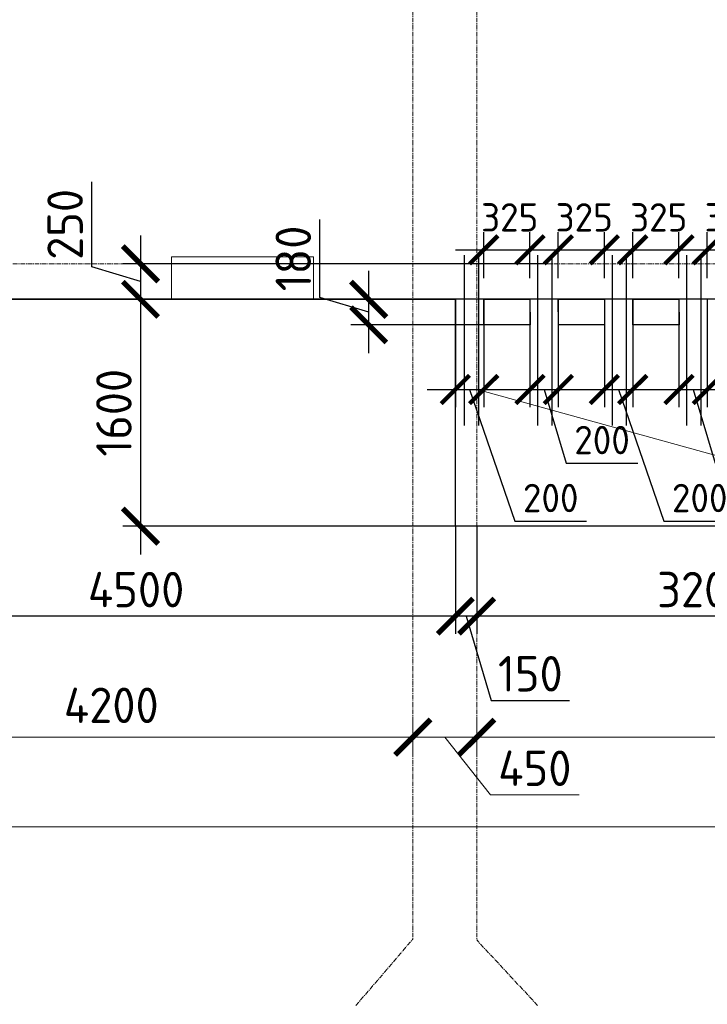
# Model space of a CAD drawing. Header units: millimetres. Extents: x 369815 to 1481759, y -423071 to -27917.
# Tile 231 of 256: x 1053436 to 1058281, y -93663 to -86721. Entities that reach past the tile are written whole.
import ezdxf
from ezdxf import colors
from ezdxf.entities.mleader import LeaderData, LeaderLine
from ezdxf.math import Vec2, Vec3

# ---------------------------------------------------------------- set-up
doc = ezdxf.new("R2010")
doc.units = ezdxf.units.MM
for name, pattern in [('______5', [1100, 800, -100, 100, -100]), ('DASHED', [7, 5, -2, 0]), ('осевая', [50.8, 31.75, -6.35, 6.35, -6.35])]:
    doc.linetypes.add(name, pattern=pattern)
for name, color, linetype, lineweight in [('RAZMER', 100, 'Continuous', 15), ('Оси', 40, '______5', 18), ('Перекрытие ж_бетон', 1, 'Continuous', 30), ('подоснова', 151, 'Continuous', 5), ('РАЗМЕРЫ', 1, 'Continuous', 9)]:
    doc.layers.add(name, color=color, linetype=linetype, lineweight=lineweight)
doc.layers.add('Колонна_ бетон', color=7, linetype='Continuous', lineweight=50, true_color=0xb4b496)
doc.styles.add('GOST-2.304_Type-B', font='GOST_Common.ttf')
doc.styles.add('ГОСТ', font='GOST_Common.ttf')
doc.dimstyles.new('СПДС', dxfattribs={"dimscale": 100, "dimtxt": 2.5, "dimasz": 2.5, "dimexe": 1.25, "dimexo": 0, "dimtad": 1, "dimdec": 0, "dimtxsty": 'GOST-2.304_Type-B', "dimblk": 'ARCHTICK', "dimcen": 2.5, "dimdle": 2, "dimadec": 0, "dimazin": 2, "dimtfac": 0.75, "dimtdec": 0, "dimtmove": 1, "dimatfit": 3, "dimfxl": 1, "dimtolj": 1, "dimarcsym": 1})

# ---------------------------------------------------------------- blocks, each defined once
blk = doc.blocks.new('_ArchTick')
at = {"color": 0, "linetype": 'ByBlock', "const_width": 0.15}
blk.add_lwpolyline([(-0.5, -0.5), (0.5, 0.5)], dxfattribs=at)
blk = doc.blocks.new('*D2005')
at = {"color": 1, "lineweight": -2, "transparency": 16777216}
for p, q in [((-85704.7, -346670.2), (-85704.7, -346545.2)), ((-38904.7, -346670.2), (-38904.7, -346545.2)), ((-85904.7, -346670.2), (-38704.7, -346670.2))]:
    blk.add_line(p, q, dxfattribs=at)
at = {"layer": 'DEFPOINTS', "color": 0, "transparency": 16777216}
for p in [(-85704.7, -346670.2), (-38904.7, -346670.2), (-38904.7, -346670.2)]:
    blk.add_point(p, dxfattribs=at)
at = {"color": 1, "lineweight": -2, "transparency": 16777216, "xscale": 250, "yscale": 250, "zscale": 250, "rotation": 180}
blk.add_blockref('_ArchTick', (-85704.7, -346670.2), dxfattribs=at)
at = {"color": 1, "lineweight": -2, "transparency": 16777216, "xscale": 250, "yscale": 250, "zscale": 250}
blk.add_blockref('_ArchTick', (-38904.7, -346670.2), dxfattribs=at)
at = {"color": 1, "transparency": 16777216, "insert": (-67487.3, -346445.2), "char_height": 250, "width": 104166.667, "attachment_point": 5, "style": 'GOST-2.304_Type-B'}
blk.add_mtext('\\A1;46800', dxfattribs=at)
blk = doc.blocks.new('*D2013')
at = {"color": 1, "lineweight": -2, "transparency": 16777216}
for p, q in [((-81604.7, -346038.9), (-81604.7, -345913.9)), ((-77404.7, -346038.9), (-77404.7, -345913.9)), ((-81804.7, -346038.9), (-77204.7, -346038.9))]:
    blk.add_line(p, q, dxfattribs=at)
at = {"layer": 'DEFPOINTS', "color": 0, "transparency": 16777216}
for p in [(-81604.7, -346038.9), (-77404.7, -346038.9), (-77404.7, -346038.9)]:
    blk.add_point(p, dxfattribs=at)
at = {"color": 1, "lineweight": -2, "transparency": 16777216, "xscale": 250, "yscale": 250, "zscale": 250, "rotation": 180}
blk.add_blockref('_ArchTick', (-81604.7, -346038.9), dxfattribs=at)
at = {"color": 1, "lineweight": -2, "transparency": 16777216, "xscale": 250, "yscale": 250, "zscale": 250}
blk.add_blockref('_ArchTick', (-77404.7, -346038.9), dxfattribs=at)
at = {"color": 1, "transparency": 16777216, "insert": (-79529.9, -345813.9), "char_height": 250, "width": 83333.333, "attachment_point": 5, "style": 'GOST-2.304_Type-B'}
blk.add_mtext('\\A1;4200', dxfattribs=at)
blk = doc.blocks.new('*D2014')
at = {"color": 1, "lineweight": -2, "transparency": 16777216}
for p, q in [((-76954.7, -346038.9), (-76954.7, -345913.9)), ((-72354.7, -346038.9), (-72354.7, -345913.9)), ((-77154.7, -346038.9), (-72154.7, -346038.9))]:
    blk.add_line(p, q, dxfattribs=at)
at = {"layer": 'DEFPOINTS', "color": 0, "transparency": 16777216}
for p in [(-76954.7, -346038.9), (-72354.7, -346038.9), (-72354.7, -346038.9)]:
    blk.add_point(p, dxfattribs=at)
at = {"color": 1, "lineweight": -2, "transparency": 16777216, "xscale": 250, "yscale": 250, "zscale": 250, "rotation": 180}
blk.add_blockref('_ArchTick', (-76954.7, -346038.9), dxfattribs=at)
at = {"color": 1, "lineweight": -2, "transparency": 16777216, "xscale": 250, "yscale": 250, "zscale": 250}
blk.add_blockref('_ArchTick', (-72354.7, -346038.9), dxfattribs=at)
at = {"color": 1, "transparency": 16777216, "insert": (-74679.9, -345813.9), "char_height": 250, "width": 83333.333, "attachment_point": 5, "style": 'GOST-2.304_Type-B'}
blk.add_mtext('\\A1;4600', dxfattribs=at)
blk = doc.blocks.new('*D2024')
at = {"color": 1, "lineweight": -2, "transparency": 16777216}
for p, q in [((-77404.7, -345913.9), (-77404.7, -346163.9)), ((-76954.7, -345976.4), (-76954.7, -346163.9)), ((-76754.7, -346038.9), (-77604.7, -346038.9)), ((-77179.7, -346038.9), (-76857.6, -346445.2)), ((-76857.6, -346445.2), (-76232.6, -346445.2))]:
    blk.add_line(p, q, dxfattribs=at)
at = {"layer": 'DEFPOINTS', "color": 0, "transparency": 16777216}
for p in [(-77404.7, -345913.9), (-76954.7, -345976.4), (-77404.7, -346038.9)]:
    blk.add_point(p, dxfattribs=at)
at = {"color": 1, "lineweight": -2, "transparency": 16777216, "xscale": 250, "yscale": 250, "zscale": 250, "rotation": 180}
blk.add_blockref('_ArchTick', (-77404.7, -346038.9), dxfattribs=at)
at = {"color": 1, "lineweight": -2, "transparency": 16777216, "xscale": 250, "yscale": 250, "zscale": 250}
blk.add_blockref('_ArchTick', (-76954.7, -346038.9), dxfattribs=at)
at = {"color": 1, "transparency": 16777216, "insert": (-76545.1, -346257.7), "char_height": 250, "attachment_point": 5, "style": 'GOST-2.304_Type-B'}
blk.add_mtext('\\A1;450', dxfattribs=at)
blk = doc.blocks.new('*D2283')
at = {"layer": 'DEFPOINTS', "color": 0, "transparency": 16777216}
for p in [(1047492.2, -88692.2), (1049765.7, -88692.2), (1082573.6, -88692.2)]:
    blk.add_point(p, dxfattribs=at)
at = {"layer": 'РАЗМЕРЫ', "color": 0, "lineweight": -2, "transparency": 16777216}
for p, q in [((1047148.4, -88589), (1047148.4, -88339)), ((1047492.2, -88692.2), (1047492.2, -88442.2)), ((1047492.2, -88692.2), (1047148.4, -88589)), ((1082573.6, -88692.2), (1047367.2, -88692.2)), ((1049765.7, -88692.2), (1047367.2, -88692.2)), ((1047492.2, -88692.2), (1047492.2, -88942.2))]:
    blk.add_line(p, q, dxfattribs=at)
at = {"layer": 'РАЗМЕРЫ', "color": 0, "lineweight": -2, "transparency": 16777216, "xscale": 250, "yscale": 250, "zscale": 250}
for rotation in [90, 270]:
    blk.add_blockref('_ArchTick', (1047492.2, -88692.2), dxfattribs=dict(at, rotation=rotation))
at = {"layer": 'РАЗМЕРЫ', "color": 0, "transparency": 16777216, "insert": (1046960.9, -88464), "char_height": 250, "attachment_point": 5, "rotation": 90, "style": 'GOST-2.304_Type-B'}
blk.add_mtext('\\A1;0', dxfattribs=at)
blk = doc.blocks.new('подложка стн 1-го этажа')
at = {"layer": 'Колонна_ бетон', "color": 252, "linetype": 'DASHED', "lineweight": 0, "ltscale": 0.5, "true_color": 0x939598, "transparency": 33554687}
for p, q in [((14643.8, 9761.8, -200), (14643.8, 9461.8, -200)), ((14643.8, 9761.8, -200), (15643.8, 9761.8, -200)), ((15643.8, 9761.8, -200), (15643.8, 9461.8, -200)), ((15643.8, 9461.8, -200), (14643.8, 9461.8, -200))]:
    blk.add_line(p, q, dxfattribs=at)
blk = doc.blocks.new('*D2192')
at = {"layer": 'DEFPOINTS', "color": 0, "transparency": 16777216}
for p in [(1057124.9, -88442.1), (1054287, -88692.1), (1057106.5, -88692.1)]:
    blk.add_point(p, dxfattribs=at)
at = {"layer": 'РАЗМЕРЫ', "color": 0, "lineweight": -2, "transparency": 16777216}
for p, q in [((1053943.2, -88464), (1053943.2, -87864)), ((1054287, -88242.1), (1054287, -88892.1)), ((1057124.9, -88442.1), (1054162, -88442.1)), ((1054287, -88567.1), (1053943.2, -88464)), ((1057106.5, -88692.1), (1054162, -88692.1))]:
    blk.add_line(p, q, dxfattribs=at)
at = {"layer": 'РАЗМЕРЫ', "color": 0, "lineweight": -2, "transparency": 16777216, "xscale": 250, "yscale": 250, "zscale": 250}
for p, rotation in [((1054287, -88442.1), 90), ((1054287, -88692.1), 270)]:
    blk.add_blockref('_ArchTick', p, dxfattribs=dict(at, rotation=rotation))
at = {"layer": 'РАЗМЕРЫ', "color": 0, "transparency": 16777216, "insert": (1053755.7, -88164), "char_height": 250, "attachment_point": 5, "rotation": 90, "style": 'GOST-2.304_Type-B'}
blk.add_mtext('\\A1;250', dxfattribs=at)
blk = doc.blocks.new('*D2193')
at = {"layer": 'DEFPOINTS', "color": 0, "transparency": 16777216}
for p in [(1057474.2, -88692.1), (1054287, -90292.1), (1057305, -90292.1)]:
    blk.add_point(p, dxfattribs=at)
at = {"layer": 'РАЗМЕРЫ', "color": 0, "lineweight": -2, "transparency": 16777216}
for p, q in [((1054287, -88492.1), (1054287, -90492.1)), ((1057474.2, -88692.1), (1054162, -88692.1)), ((1057305, -90292.1), (1054162, -90292.1))]:
    blk.add_line(p, q, dxfattribs=at)
at = {"layer": 'РАЗМЕРЫ', "color": 0, "lineweight": -2, "transparency": 16777216, "xscale": 250, "yscale": 250, "zscale": 250}
for p, rotation in [((1054287, -88692.1), 90), ((1054287, -90292.1), 270)]:
    blk.add_blockref('_ArchTick', p, dxfattribs=dict(at, rotation=rotation))
at = {"layer": 'РАЗМЕРЫ', "color": 0, "transparency": 16777216, "insert": (1054099.5, -89492.1), "char_height": 250, "attachment_point": 5, "rotation": 90, "style": 'GOST-2.304_Type-B'}
blk.add_mtext('\\A1;1600', dxfattribs=at)
blk = doc.blocks.new('*D2194')
at = {"layer": 'DEFPOINTS', "color": 0, "transparency": 16777216}
for p in [(1055894.8, -88692.1), (1056901, -88692.1, 0), (1056901, -88872.1, 0)]:
    blk.add_point(p, dxfattribs=at)
at = {"layer": 'РАЗМЕРЫ', "color": 0, "lineweight": -2, "transparency": 16777216}
for p, q in [((1055551, -88679), (1055551, -88129)), ((1055894.8, -89072.1), (1055894.8, -88492.1)), ((1055894.8, -88782.1), (1055551, -88679)), ((1056901, -88692.1), (1055769.8, -88692.1)), ((1056901, -88872.1), (1055769.8, -88872.1))]:
    blk.add_line(p, q, dxfattribs=at)
at = {"layer": 'РАЗМЕРЫ', "color": 0, "lineweight": -2, "transparency": 16777216, "xscale": 250, "yscale": 250, "zscale": 250}
for p, rotation in [((1055894.8, -88692.1), 90), ((1055894.8, -88872.1), 270)]:
    blk.add_blockref('_ArchTick', p, dxfattribs=dict(at, rotation=rotation))
at = {"layer": 'РАЗМЕРЫ', "color": 0, "transparency": 16777216, "insert": (1055363.5, -88404), "char_height": 250, "attachment_point": 5, "rotation": 90, "style": 'GOST-2.304_Type-B'}
blk.add_mtext('\\A1;180', dxfattribs=at)
blk = doc.blocks.new('*D2196')
at = {"layer": 'DEFPOINTS', "color": 0, "transparency": 16777216}
for p in [(1057031.1, -88692.1, 0), (1057231.1, -88692.1), (1057231.1, -89328.3)]:
    blk.add_point(p, dxfattribs=at)
at = {"layer": 'РАЗМЕРЫ', "color": 0, "lineweight": -2, "transparency": 16777216}
for p, q in [((1057031.1, -88692.1), (1057031.1, -89453.3)), ((1057231.1, -88692.1), (1057231.1, -89453.3)), ((1056831.1, -89328.3), (1057431.1, -89328.3)), ((1057131.1, -89328.3), (1057286.7, -89847.1)), ((1057286.7, -89847.1), (1057791.7, -89847.1))]:
    blk.add_line(p, q, dxfattribs=at)
at = {"layer": 'РАЗМЕРЫ', "color": 0, "lineweight": -2, "transparency": 16777216, "xscale": 200, "yscale": 200, "zscale": 200, "rotation": 180}
blk.add_blockref('_ArchTick', (1057031.1, -89328.3), dxfattribs=at)
at = {"layer": 'РАЗМЕРЫ', "color": 0, "lineweight": -2, "transparency": 16777216, "xscale": 200, "yscale": 200, "zscale": 200}
blk.add_blockref('_ArchTick', (1057231.1, -89328.3), dxfattribs=at)
at = {"layer": 'РАЗМЕРЫ', "color": 0, "transparency": 16777216, "insert": (1057539.2, -89684.6), "char_height": 200, "attachment_point": 5, "style": 'GOST-2.304_Type-B'}
blk.add_mtext('\\A1;200', dxfattribs=at)
blk = doc.blocks.new('*D2197')
at = {"layer": 'DEFPOINTS', "color": 0, "transparency": 16777216}
for p in [(1056506, -88692.1, 0), (1056706, -88692.1), (1056706, -89328.3)]:
    blk.add_point(p, dxfattribs=at)
at = {"layer": 'РАЗМЕРЫ', "color": 0, "lineweight": -2, "transparency": 16777216}
for p, q in [((1056506, -88692.1), (1056506, -89453.3)), ((1056706, -88692.1), (1056706, -89453.3)), ((1056306, -89328.3), (1056906, -89328.3)), ((1056606, -89328.3), (1056925.1, -90255.6)), ((1056925.1, -90255.6), (1057430.1, -90255.6))]:
    blk.add_line(p, q, dxfattribs=at)
at = {"layer": 'РАЗМЕРЫ', "color": 0, "lineweight": -2, "transparency": 16777216, "xscale": 200, "yscale": 200, "zscale": 200, "rotation": 180}
blk.add_blockref('_ArchTick', (1056506, -89328.3), dxfattribs=at)
at = {"layer": 'РАЗМЕРЫ', "color": 0, "lineweight": -2, "transparency": 16777216, "xscale": 200, "yscale": 200, "zscale": 200}
blk.add_blockref('_ArchTick', (1056706, -89328.3), dxfattribs=at)
at = {"layer": 'РАЗМЕРЫ', "color": 0, "transparency": 16777216, "insert": (1057177.6, -90093.1), "char_height": 200, "attachment_point": 5, "style": 'GOST-2.304_Type-B'}
blk.add_mtext('\\A1;200', dxfattribs=at)
blk = doc.blocks.new('*D2198')
at = {"layer": 'DEFPOINTS', "color": 0, "transparency": 16777216}
for p in [(1058081.1, -88692.1, 0), (1058281.1, -88692.1), (1058281.1, -89328.3)]:
    blk.add_point(p, dxfattribs=at)
at = {"layer": 'РАЗМЕРЫ', "color": 0, "lineweight": -2, "transparency": 16777216}
for p, q in [((1058081.1, -88692.1), (1058081.1, -89453.3)), ((1058281.1, -88692.1), (1058281.1, -89453.3)), ((1057881.1, -89328.3), (1058481.1, -89328.3)), ((1058181.1, -89328.3), (1058336.7, -89847.1)), ((1058336.7, -89847.1), (1058841.7, -89847.1))]:
    blk.add_line(p, q, dxfattribs=at)
at = {"layer": 'РАЗМЕРЫ', "color": 0, "lineweight": -2, "transparency": 16777216, "xscale": 200, "yscale": 200, "zscale": 200, "rotation": 180}
blk.add_blockref('_ArchTick', (1058081.1, -89328.3), dxfattribs=at)
at = {"layer": 'РАЗМЕРЫ', "color": 0, "lineweight": -2, "transparency": 16777216, "xscale": 200, "yscale": 200, "zscale": 200}
blk.add_blockref('_ArchTick', (1058281.1, -89328.3), dxfattribs=at)
at = {"layer": 'РАЗМЕРЫ', "color": 0, "transparency": 16777216, "insert": (1058589.2, -89684.6), "char_height": 200, "attachment_point": 5, "style": 'GOST-2.304_Type-B'}
blk.add_mtext('\\A1;200', dxfattribs=at)
blk = doc.blocks.new('*D2199')
at = {"layer": 'DEFPOINTS', "color": 0, "transparency": 16777216}
for p in [(1057556, -88692.1, 0), (1057756, -88692.1), (1057756, -89328.3)]:
    blk.add_point(p, dxfattribs=at)
at = {"layer": 'РАЗМЕРЫ', "color": 0, "lineweight": -2, "transparency": 16777216}
for p, q in [((1057556, -88692.1), (1057556, -89453.3)), ((1057756, -88692.1), (1057756, -89453.3)), ((1057356, -89328.3), (1057956, -89328.3)), ((1057656, -89328.3), (1057975.1, -90255.6)), ((1057975.1, -90255.6), (1058480.1, -90255.6))]:
    blk.add_line(p, q, dxfattribs=at)
at = {"layer": 'РАЗМЕРЫ', "color": 0, "lineweight": -2, "transparency": 16777216, "xscale": 200, "yscale": 200, "zscale": 200, "rotation": 180}
blk.add_blockref('_ArchTick', (1057556, -89328.3), dxfattribs=at)
at = {"layer": 'РАЗМЕРЫ', "color": 0, "lineweight": -2, "transparency": 16777216, "xscale": 200, "yscale": 200, "zscale": 200}
blk.add_blockref('_ArchTick', (1057756, -89328.3), dxfattribs=at)
at = {"layer": 'РАЗМЕРЫ', "color": 0, "transparency": 16777216, "insert": (1058227.6, -90093.1), "char_height": 200, "attachment_point": 5, "style": 'GOST-2.304_Type-B'}
blk.add_mtext('\\A1;200', dxfattribs=at)
blk = doc.blocks.new('*D2201')
at = {"layer": 'DEFPOINTS', "color": 0, "transparency": 16777216}
for p in [(1057031, -88343.6), (1056706, -88542.1), (1057031, -88542.1, 0)]:
    blk.add_point(p, dxfattribs=at)
at = {"layer": 'РАЗМЕРЫ', "color": 0, "lineweight": -2, "transparency": 16777216}
for p, q in [((1056706, -88542.1), (1056706, -88218.6)), ((1057031, -88542.1), (1057031, -88218.6)), ((1056506, -88343.6), (1057231, -88343.6))]:
    blk.add_line(p, q, dxfattribs=at)
at = {"layer": 'РАЗМЕРЫ', "color": 0, "lineweight": -2, "transparency": 16777216, "xscale": 200, "yscale": 200, "zscale": 200, "rotation": 180}
blk.add_blockref('_ArchTick', (1056706, -88343.6), dxfattribs=at)
at = {"layer": 'РАЗМЕРЫ', "color": 0, "lineweight": -2, "transparency": 16777216, "xscale": 200, "yscale": 200, "zscale": 200}
blk.add_blockref('_ArchTick', (1057031, -88343.6), dxfattribs=at)
at = {"layer": 'РАЗМЕРЫ', "color": 0, "transparency": 16777216, "insert": (1056888.5, -88114.5), "char_height": 200, "attachment_point": 5, "style": 'GOST-2.304_Type-B'}
blk.add_mtext('\\A1;325', dxfattribs=at)
blk = doc.blocks.new('*D2202')
at = {"layer": 'DEFPOINTS', "color": 0, "transparency": 16777216}
for p in [(1057556, -88343.6), (1057231, -88542.1), (1057556, -88542.1, 0)]:
    blk.add_point(p, dxfattribs=at)
at = {"layer": 'РАЗМЕРЫ', "color": 0, "lineweight": -2, "transparency": 16777216}
for p, q in [((1057231, -88542.1), (1057231, -88218.6)), ((1057556, -88542.1), (1057556, -88218.6)), ((1057031, -88343.6), (1057756, -88343.6))]:
    blk.add_line(p, q, dxfattribs=at)
at = {"layer": 'РАЗМЕРЫ', "color": 0, "lineweight": -2, "transparency": 16777216, "xscale": 200, "yscale": 200, "zscale": 200, "rotation": 180}
blk.add_blockref('_ArchTick', (1057231, -88343.6), dxfattribs=at)
at = {"layer": 'РАЗМЕРЫ', "color": 0, "lineweight": -2, "transparency": 16777216, "xscale": 200, "yscale": 200, "zscale": 200}
blk.add_blockref('_ArchTick', (1057556, -88343.6), dxfattribs=at)
at = {"layer": 'РАЗМЕРЫ', "color": 0, "transparency": 16777216, "insert": (1057413.5, -88114.5), "char_height": 200, "attachment_point": 5, "style": 'GOST-2.304_Type-B'}
blk.add_mtext('\\A1;325', dxfattribs=at)
blk = doc.blocks.new('*D2203')
at = {"layer": 'DEFPOINTS', "color": 0, "transparency": 16777216}
for p in [(1058081, -88343.6), (1057756, -88542.1), (1058081, -88542.1, 0)]:
    blk.add_point(p, dxfattribs=at)
at = {"layer": 'РАЗМЕРЫ', "color": 0, "lineweight": -2, "transparency": 16777216}
for p, q in [((1057756, -88542.1), (1057756, -88218.6)), ((1058081, -88542.1), (1058081, -88218.6)), ((1057556, -88343.6), (1058281, -88343.6))]:
    blk.add_line(p, q, dxfattribs=at)
at = {"layer": 'РАЗМЕРЫ', "color": 0, "lineweight": -2, "transparency": 16777216, "xscale": 200, "yscale": 200, "zscale": 200, "rotation": 180}
blk.add_blockref('_ArchTick', (1057756, -88343.6), dxfattribs=at)
at = {"layer": 'РАЗМЕРЫ', "color": 0, "lineweight": -2, "transparency": 16777216, "xscale": 200, "yscale": 200, "zscale": 200}
blk.add_blockref('_ArchTick', (1058081, -88343.6), dxfattribs=at)
at = {"layer": 'РАЗМЕРЫ', "color": 0, "transparency": 16777216, "insert": (1057938.5, -88114.5), "char_height": 200, "attachment_point": 5, "style": 'GOST-2.304_Type-B'}
blk.add_mtext('\\A1;325', dxfattribs=at)
blk = doc.blocks.new('*D2204')
at = {"layer": 'DEFPOINTS', "color": 0, "transparency": 16777216}
for p in [(1058606, -88343.6), (1058281, -88542.1), (1058606, -88542.1, 0)]:
    blk.add_point(p, dxfattribs=at)
at = {"layer": 'РАЗМЕРЫ', "color": 0, "lineweight": -2, "transparency": 16777216}
for p, q in [((1058281, -88542.1), (1058281, -88218.6)), ((1058606, -88542.1), (1058606, -88218.6)), ((1058081, -88343.6), (1058806, -88343.6))]:
    blk.add_line(p, q, dxfattribs=at)
at = {"layer": 'РАЗМЕРЫ', "color": 0, "lineweight": -2, "transparency": 16777216, "xscale": 200, "yscale": 200, "zscale": 200, "rotation": 180}
blk.add_blockref('_ArchTick', (1058281, -88343.6), dxfattribs=at)
at = {"layer": 'РАЗМЕРЫ', "color": 0, "lineweight": -2, "transparency": 16777216, "xscale": 200, "yscale": 200, "zscale": 200}
blk.add_blockref('_ArchTick', (1058606, -88343.6), dxfattribs=at)
at = {"layer": 'РАЗМЕРЫ', "color": 0, "transparency": 16777216, "insert": (1058463.4, -88114.5), "char_height": 200, "attachment_point": 5, "style": 'GOST-2.304_Type-B'}
blk.add_mtext('\\A1;325', dxfattribs=at)
blk = doc.blocks.new('*D2295')
at = {"layer": 'DEFPOINTS', "color": 0, "transparency": 16777216}
for p in [(1056655.9, -90292.1), (1059856, -90292.1), (1056655.9, -90926.3)]:
    blk.add_point(p, dxfattribs=at)
at = {"layer": 'РАЗМЕРЫ', "color": 0, "lineweight": -2, "transparency": 16777216}
for p, q in [((1056655.9, -90292.1), (1056655.9, -91051.3)), ((1059856, -90292.1), (1059856, -91051.3)), ((1060056, -90926.3), (1056455.9, -90926.3))]:
    blk.add_line(p, q, dxfattribs=at)
at = {"layer": 'РАЗМЕРЫ', "color": 0, "lineweight": -2, "transparency": 16777216, "xscale": 250, "yscale": 250, "zscale": 250, "rotation": 180}
blk.add_blockref('_ArchTick', (1056655.9, -90926.3), dxfattribs=at)
at = {"layer": 'РАЗМЕРЫ', "color": 0, "lineweight": -2, "transparency": 16777216, "xscale": 250, "yscale": 250, "zscale": 250}
blk.add_blockref('_ArchTick', (1059856, -90926.3), dxfattribs=at)
at = {"layer": 'РАЗМЕРЫ', "color": 0, "transparency": 16777216, "insert": (1058256, -90738.8), "char_height": 250, "attachment_point": 5, "style": 'GOST-2.304_Type-B'}
blk.add_mtext('\\A1;3200', dxfattribs=at)
blk = doc.blocks.new('*D2223')
at = {"layer": 'DEFPOINTS', "color": 0, "transparency": 16777216}
for p in [(1056505.7, -90286.5), (1056655.9, -90292.1), (1056505.7, -90926.3)]:
    blk.add_point(p, dxfattribs=at)
at = {"layer": 'РАЗМЕРЫ', "color": 0, "lineweight": -2, "transparency": 16777216}
for p, q in [((1056505.7, -90286.5), (1056505.7, -91051.3)), ((1056655.9, -90292.1), (1056655.9, -91051.3)), ((1056855.9, -90926.3), (1056305.7, -90926.3)), ((1056580.8, -90926.3), (1056758.9, -91520)), ((1056758.9, -91520), (1057308.9, -91520))]:
    blk.add_line(p, q, dxfattribs=at)
at = {"layer": 'РАЗМЕРЫ', "color": 0, "lineweight": -2, "transparency": 16777216, "xscale": 250, "yscale": 250, "zscale": 250, "rotation": 180}
blk.add_blockref('_ArchTick', (1056505.7, -90926.3), dxfattribs=at)
at = {"layer": 'РАЗМЕРЫ', "color": 0, "lineweight": -2, "transparency": 16777216, "xscale": 250, "yscale": 250, "zscale": 250}
blk.add_blockref('_ArchTick', (1056655.9, -90926.3), dxfattribs=at)
at = {"layer": 'РАЗМЕРЫ', "color": 0, "transparency": 16777216, "insert": (1057033.9, -91332.5), "char_height": 250, "attachment_point": 5, "style": 'GOST-2.304_Type-B'}
blk.add_mtext('\\A1;150', dxfattribs=at)
blk = doc.blocks.new('*D2224')
at = {"layer": 'DEFPOINTS', "color": 0, "transparency": 16777216}
for p in [(1056505.7, -90286.5), (1052005.9, -90728.6), (1052005.9, -90926.3)]:
    blk.add_point(p, dxfattribs=at)
at = {"layer": 'РАЗМЕРЫ', "color": 0, "lineweight": -2, "transparency": 16777216}
for p, q in [((1056505.7, -90286.5), (1056505.7, -91051.3)), ((1052005.9, -90728.6), (1052005.9, -91051.3)), ((1056705.7, -90926.3), (1051805.9, -90926.3))]:
    blk.add_line(p, q, dxfattribs=at)
at = {"layer": 'РАЗМЕРЫ', "color": 0, "lineweight": -2, "transparency": 16777216, "xscale": 250, "yscale": 250, "zscale": 250, "rotation": 180}
blk.add_blockref('_ArchTick', (1052005.9, -90926.3), dxfattribs=at)
at = {"layer": 'РАЗМЕРЫ', "color": 0, "lineweight": -2, "transparency": 16777216, "xscale": 250, "yscale": 250, "zscale": 250}
blk.add_blockref('_ArchTick', (1056505.7, -90926.3), dxfattribs=at)
at = {"layer": 'РАЗМЕРЫ', "color": 0, "transparency": 16777216, "insert": (1054255.8, -90738.8), "char_height": 250, "attachment_point": 5, "style": 'GOST-2.304_Type-B'}
blk.add_mtext('\\A1;4500', dxfattribs=at)
blk = doc.blocks.new('_None')
blk = doc.blocks.new('оси блок 2')
at = {"layer": 'Оси', "color": 16, "linetype": 'осевая', "lineweight": 0, "transparency": 33554687}
for p, q in [((-77404.7, -323084.4), (-77404.7, -347462.5)), ((-76954.7, -323084.4), (-76954.7, -347468.4)), ((-89822.3, -342701.3), (-37238.5, -342701.3)), ((-77805.3, -347930), (-77404.7, -347462.5)), ((-76525.3, -347930), (-76954.7, -347468.4))]:
    blk.add_line(p, q, dxfattribs=at)
for base, p1, p2, picture, middle in [((-77404.7, -346038.9), (-81604.7, -346038.9), (-77404.7, -346038.9), '*D2013', (-79529.9, -346038.9)), ((-72354.7, -346038.9), (-76954.7, -346038.9), (-72354.7, -346038.9), '*D2014', (-74679.9, -346038.9)), ((-38904.7, -346670.2), (-85704.7, -346670.2), (-38904.7, -346670.2), '*D2005', (-67487.3, -346670.2))]:
    dim = blk.add_linear_dim(base=base, p1=p1, p2=p2, dimstyle='СПДС', override={"dimgap": 1})
    dim.commit()
    dim.dimension.update_dxf_attribs({"geometry": picture, "text_midpoint": middle, "dimtype": 128})
dim = blk.add_linear_dim(base=(-77404.7, -346038.9), p1=(-76954.7, -345976.4), p2=(-77404.7, -345913.9), dimstyle='СПДС')
dim.commit()
dim.dimension.update_dxf_attribs({"geometry": '*D2024', "text_midpoint": (-76795.1, -346445.2), "dimtype": 128})

msp = doc.modelspace()

# ---------------------------------------------------------------- linework, layer by layer
at = {"layer": 'RAZMER', "lineweight": 30}
for points, elevation in [([(1056567.7, -88381.5), (1056567.7, -89581.5)], 0.1), ([(1056667.7, -88381.5), (1056667.7, -89581.5)], 0.1), ([(1057085, -88381.5), (1057085, -89581.5)], 0.1), ([(1057185, -88381.5), (1057185, -89581.5)], 0.1), ([(1057610, -88381.5), (1057609.9, -89581.5)], 0.1), ([(1057710, -88381.5), (1057709.9, -89581.5)], 0.1), ([(1058135.1, -88381.5), (1058135, -89581.5)], 0), ([(1058235.1, -88381.5), (1058235, -89581.5)], 0)]:
    msp.add_lwpolyline(points, dxfattribs=dict(at, elevation=elevation))
at = {"layer": 'Перекрытие ж_бетон'}
for p, q in [((1056505.7, -90292.1, -360), (1056505.7, -88692.2, -360)), ((1059856, -90292.1, -360), (1056505.7, -90292.1, -360))]:
    msp.add_line(p, q, dxfattribs=at)
at = {"layer": 'Перекрытие ж_бетон', "elevation": -360}
msp.add_lwpolyline([(1047655.9, -88692.2), (1056506, -88692.2)], dxfattribs=at)
at = {"layer": 'Перекрытие ж_бетон'}
for points, elevation in [([(1057031.8, -88872.1), (1056706.8, -88872.1), (1056706, -88692.1), (1057031, -88692.1)], -360), ([(1057556.9, -88872.1), (1057231.9, -88872.1), (1057231.1, -88692.1), (1057556.1, -88692.1)], -360.1), ([(1058081.7, -88872.1), (1057756.7, -88872.1), (1057756, -88692.1), (1058081, -88692.1)], -360)]:
    msp.add_lwpolyline(points, close=True, dxfattribs=dict(at, elevation=elevation))

# ---------------------------------------------------------------- block references
msp.add_blockref('подложка стн 1-го этажа', (1039862, -98154, 200))
at = {"layer": 'РАЗМЕРЫ'}
msp.add_blockref('оси блок 2', (1133610.6, 254259.1, -360), dxfattribs=at)

# ---------------------------------------------------------------- texts
at = {"insert": (993474.5, -89132.9), "char_height": 300, "width": 18500, "attachment_point": 1, "style": 'ГОСТ'}
msp.add_mtext('\\pi-900,l900,t900;{\\C7;1.^IАрмирование монолитной плиты  состоит из основного армирования ∅10 А500С с шагом  200х200мм  в нижней зоне, основного армирования ∅10 А500С с шагом  200х200мм  в  верхней зоне и дополнительного армирования, указанного на схемах армирования.\\P2.^IАрмирование плиты предусмотрено отдельными  стержнями заводской длины по осям Х и Y. При недостатке заводской длины стержней для армирования плиты, стыки стержней осуществлять внахлестку без  сварки. Стыки арматуры внахлестку должны располагаться вразбежку (через шаг). См. деталь стыковки арматуры.\\P3.^IВерхнюю и нижнюю арматуру вязать вязальной проволокой через пересечение.  Стержни основной и дополнительной арматуры укладывать в соответствии с сечениями .\\P4.^IПо периметру плиты и у отверстий  у концов основной арматуры устанавливать П-образные элементы Ск1.\\P5.^IПозиции со знаком "*" укладываются с шагом 100 мм\\P6.^I Для фиксации в проектном положении стержней верхней сетки устанавливать фиксаторы Ф1 с шагом 600х600мм.\\P7.^IДиаметр оправки стержня при d<20мм - 5d, при d≥20мм - 8d\\P8.^IКаркасы поперечного армирования устанавливаются до начала устройство верхней сетки армирования.\\P9.^IВ местах расположения отверстий осуществить прерывания основной и дополнительной сеток арматуры. Отверстия обрамляются двумя стержнями арматуры d 16. см. узел обрамления отверстий.\\P10.^IОбрамление отверстий выполнить в соотвии с узлом, расход стали на обрамление учтен на листе 3.\\P11.^IПроемы размерами до 300х300 допускается выполнять по месту методом алмазного бурения.}', dxfattribs=at)

# ---------------------------------------------------------------- dimensions: what is measured, and where the dimension line sits
at = {"layer": 'РАЗМЕРЫ'}
for base, p1, p2, angle, override, picture, middle in [((1054287, -88692.1, -360), (1057124.9, -88442.1, -360), (1057106.5, -88692.1, -360), 90, {"dimrnd": 5}, '*D2192', (1053755.7, -88401.5, -360)), ((1055894.8, -88692.1, -360), (1056901, -88872.1, -360), (1056901, -88692.1, -360), 270, {"dimrnd": 5}, '*D2194', (1055363.5, -88616.5, -360)), ((1047492.1834945, -88692.1723021, -359.999997), (1082573.5936671, -88692.1723021, -359.999997), (1049765.6772282, -88692.1723021, -359.999997), 90, {"dimrnd": 5}, '*D2283', (1046960.9334945, -88526.5473021, -359.999997)), ((1054287, -90292.1, -360), (1057474.2, -88692.1, -360), (1057305, -90292.1, -360), 90, {"dimrnd": 5}, '*D2193', (1054099.5, -89492.1, -360)), ((1057231.1, -89328.3, -360.1), (1057031.1, -88692.1, -360.1), (1057231.1, -88692.1, -360.1), 180, {"dimtxt": 2, "dimasz": 2, "dimrnd": 5}, '*D2196', (1057349.2, -89684.6, -360.1)), ((1058281.1, -89328.3, -360.1), (1058081.1, -88692.1, -360), (1058281.1, -88692.1, -360.1), 180, {"dimtxt": 2, "dimasz": 2, "dimrnd": 5}, '*D2198', (1058399.2, -89684.6, -360.1))]:
    dim = msp.add_linear_dim(base=base, p1=p1, p2=p2, angle=angle, dimstyle='СПДС', override=override, dxfattribs=at)
    dim.commit()
    dim.dimension.update_dxf_attribs({"geometry": picture, "text_midpoint": middle})
for base, p1, p2, picture, middle in [((1057031, -88343.6, -360), (1056706, -88542.1, -360), (1057031, -88542.1, -360), '*D2201', (1056888.5, -88277, -360)), ((1057556, -88343.6, -360), (1057231, -88542.1, -360), (1057556, -88542.1, -360), '*D2202', (1057413.5, -88277, -360)), ((1058081, -88343.6, -360), (1057756, -88542.1, -360), (1058081, -88542.1, -359.9), '*D2203', (1057938.5, -88277, -360)), ((1058606, -88343.6, -359.9), (1058281, -88542.1, -359.9), (1058606, -88542.1, -359.9), '*D2204', (1058463.4, -88277, -359.9))]:
    dim = msp.add_linear_dim(base=base, p1=p1, p2=p2, dimstyle='СПДС', override={"dimtxt": 2, "dimasz": 2, "dimrnd": 5}, dxfattribs=at)
    dim.commit()
    dim.dimension.update_dxf_attribs({"geometry": picture, "text_midpoint": middle, "dimtype": 160})
for base, p1, p2, picture, middle in [((1056706, -89328.3, -360), (1056506, -88692.1, -360), (1056706, -88692.1, -360), '*D2197', (1056987.6, -90255.6, -360)), ((1057756, -89328.3, -360), (1057556, -88692.1, -359.9), (1057756, -88692.1, -360), '*D2199', (1058037.6, -90255.6, -360))]:
    dim = msp.add_linear_dim(base=base, p1=p1, p2=p2, angle=180, dimstyle='СПДС', override={"dimtxt": 2, "dimasz": 2, "dimrnd": 5}, dxfattribs=at)
    dim.commit()
    dim.dimension.update_dxf_attribs({"geometry": picture, "text_midpoint": middle, "dimtype": 160})
for base, p1, p2, picture, middle in [((1052005.9, -90926.3, -360), (1056505.7, -90286.5, -360), (1052005.9, -90728.6, -360), '*D2224', (1054255.8, -90738.8, -360)), ((1056505.7, -90926.3, -360), (1056655.9, -90292.1, -360), (1056505.7, -90286.5, -360), '*D2223', (1056821.4, -91332.5, -360)), ((1056655.9, -90926.3, -360), (1059856, -90292.1, -360), (1056655.9, -90292.1, -360), '*D2295', (1058256, -90738.8, -360))]:
    dim = msp.add_linear_dim(base=base, p1=p1, p2=p2, dimstyle='СПДС', override={"dimrnd": 5}, dxfattribs=at)
    dim.commit()
    dim.dimension.update_dxf_attribs({"geometry": picture, "text_midpoint": middle})

# ---------------------------------------------------------------- leaders
at = {"layer": 'подоснова', "color": 2, "ltscale": 0.3}
ml = msp.add_multileader_mtext('Standard', dxfattribs=at)
ml.set_content(' (%%C12)\\Pшаг 100', color=2, style='GOST-2.304_Type-B')
ml.set_leader_properties(color=256, linetype='ByLayer', lineweight=15)
ml.set_arrow_properties(name='NONE')
ml.build(insert=Vec2(0, 0))
ml.multileader.update_dxf_attribs({"text_left_attachment_type": 6, "text_right_attachment_type": 6, "dogleg_length": 0.1, "arrow_head_size": 18})
ctx = ml.context
ctx.base_point, ctx.char_height, ctx.arrow_head_size, ctx.landing_gap_size, ctx.plane_origin = Vec3(1060332.7, -90343.1, 720), 250, 18, 20, Vec3(1056830.3, -88623.2, 720)
ctx.left_attachment, ctx.right_attachment, ctx.text_align_type = 6, 6, 1
notes = []
notes.append((ctx, [(0, (1, 1, 0), (1060332.6, -90343.1, 720), (1, 0), 0.1, [(6, [(1059809.9, -89330.5, 720), (1059284.9, -89330.5, 720), (1058745.7, -89324.8, 720), (1058235.1, -89330.5, 720), (1057695.6, -89324.8, 720), (1057185, -89330.5, 720), (1056667.7, -89330.5, 720)], 0, [])])]))
ctx.mtext.insert, ctx.mtext.alignment, ctx.mtext.flow_direction = Vec3(1060908, -90043.1, 720), 2, 5
for ctx, leaders in notes:
    for number, flags, end, landing, length, lines in leaders:
        leader = LeaderData()
        leader.index, (leader.has_last_leader_line, leader.has_dogleg_vector, leader.attachment_direction) = number, flags
        leader.last_leader_point, leader.dogleg_vector, leader.dogleg_length = Vec3(end), Vec3(landing), length
        for number, points, colour, breaks in lines:
            line = LeaderLine()
            line.index, line.vertices, line.color, line.breaks = number, Vec3.list(points), colors.encode_raw_color(colour), breaks
            leader.lines.append(line)
        ctx.leaders.append(leader)

doc.saveas('drawing.dxf')
